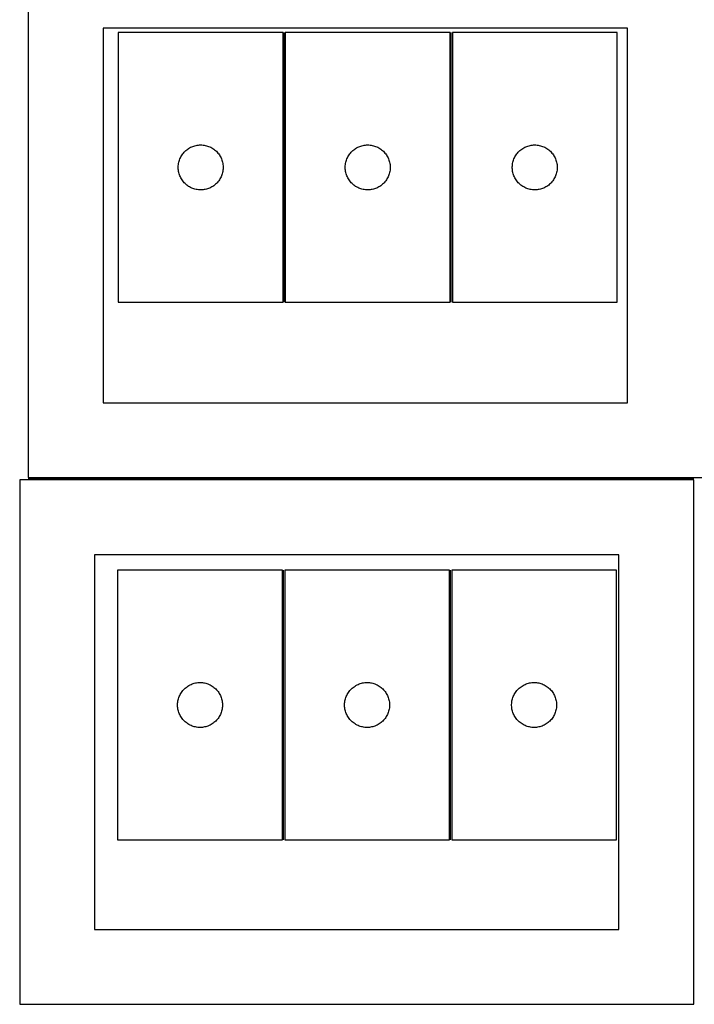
# Model space of a CAD drawing. Header units: millimetres. Extents: x 7 to 1493, y 7 to 2993.
# Tile 9 of 16: x 740 to 1190, y 1136 to 1794. Entities that reach past the tile are written whole.
import ezdxf

# ---------------------------------------------------------------- set-up
doc = ezdxf.new("R2010")
doc.units = ezdxf.units.MM
doc.layers.add('COMMON', color=5, linetype='CONTINUOUS', true_color=0x0000ff)
doc.layers.add('CUT', color=7, linetype='CONTINUOUS', true_color=0x000000)

msp = doc.modelspace()

# ---------------------------------------------------------------- linework, layer by layer
at = {"layer": 'COMMON'}
for p, q in [((916.460529, 1604.946297), (916.460529, 1784.946297)), ((1027.96053, 1604.946297), (1027.96053, 1784.946297)), ((1189.867744, 1487.18608), (745.612289, 1487.18608)), ((916.025165, 1246.18824), (916.025165, 1426.18824)), ((1027.525166, 1246.18824), (1027.525166, 1426.18824))]:
    msp.add_line(p, q, dxfattribs=at)
at = {"layer": 'CUT'}
for p, q in [((745.612289, 1837.93608), (745.612289, 1487.93608)), ((1145.612289, 1787.93608), (795.612289, 1787.93608)), ((795.612289, 1787.93608), (795.612289, 1537.93608)), ((1145.612289, 1537.93608), (1145.612289, 1787.93608)), ((915.710528, 1784.946297), (805.710528, 1784.946297)), ((805.710528, 1784.946297), (805.710528, 1604.946297)), ((915.710528, 1604.946297), (915.710528, 1784.946297)), ((917.210529, 1784.946297), (917.210529, 1604.946297)), ((1027.210529, 1784.946297), (917.210529, 1784.946297)), ((1027.210529, 1604.946297), (1027.210529, 1784.946297)), ((1028.71053, 1784.946297), (1028.71053, 1604.946297)), ((1138.71053, 1784.946297), (1028.71053, 1784.946297)), ((1138.71053, 1604.946297), (1138.71053, 1784.946297)), ((854.004121, 1708.363603), (854.703719, 1708.69105)), ((854.703719, 1708.69105), (855.419246, 1708.982049)), ((855.419246, 1708.982049), (856.148805, 1709.235828)), ((856.148805, 1709.235828), (856.890461, 1709.451713)), ((856.890461, 1709.451713), (857.642247, 1709.629132)), ((857.642247, 1709.629132), (858.402169, 1709.767615)), ((858.402169, 1709.767615), (859.168213, 1709.866795)), ((859.168213, 1709.866795), (859.938346, 1709.926408)), ((859.938346, 1709.926408), (860.710528, 1709.946297)), ((860.710528, 1709.946297), (861.482709, 1709.926408)), ((861.482709, 1709.926408), (862.252843, 1709.866795)), ((862.252843, 1709.866795), (863.018886, 1709.767615)), ((863.018886, 1709.767615), (863.778809, 1709.629132)), ((863.778809, 1709.629132), (864.530595, 1709.451713)), ((864.530595, 1709.451713), (865.27225, 1709.235828)), ((865.27225, 1709.235828), (866.001809, 1708.982049)), ((866.001809, 1708.982049), (866.717336, 1708.69105)), ((866.717336, 1708.69105), (867.416935, 1708.363603)), ((965.504122, 1708.363603), (966.20372, 1708.69105)), ((966.20372, 1708.69105), (966.919247, 1708.982049)), ((966.919247, 1708.982049), (967.648806, 1709.235828)), ((967.648806, 1709.235828), (968.390462, 1709.451713)), ((968.390462, 1709.451713), (969.142248, 1709.629132)), ((969.142248, 1709.629132), (969.90217, 1709.767615)), ((969.90217, 1709.767615), (970.668214, 1709.866795)), ((970.668214, 1709.866795), (971.438347, 1709.926408)), ((971.438347, 1709.926408), (972.210529, 1709.946297)), ((972.210529, 1709.946297), (972.98271, 1709.926408)), ((972.98271, 1709.926408), (973.752844, 1709.866795)), ((973.752844, 1709.866795), (974.518887, 1709.767615)), ((974.518887, 1709.767615), (975.27881, 1709.629132)), ((975.27881, 1709.629132), (976.030596, 1709.451713)), ((976.030596, 1709.451713), (976.772251, 1709.235828)), ((976.772251, 1709.235828), (977.50181, 1708.982049)), ((977.50181, 1708.982049), (978.217337, 1708.69105)), ((978.217337, 1708.69105), (978.916936, 1708.363603)), ((1077.004123, 1708.363603), (1077.703721, 1708.69105)), ((1077.703721, 1708.69105), (1078.419248, 1708.982049)), ((1078.419248, 1708.982049), (1079.148807, 1709.235828)), ((1079.148807, 1709.235828), (1079.890463, 1709.451713)), ((1079.890463, 1709.451713), (1080.642249, 1709.629132)), ((1080.642249, 1709.629132), (1081.402171, 1709.767615)), ((1081.402171, 1709.767615), (1082.168215, 1709.866795)), ((1082.168215, 1709.866795), (1082.938348, 1709.926408)), ((1082.938348, 1709.926408), (1083.71053, 1709.946297)), ((1083.71053, 1709.946297), (1084.482711, 1709.926408)), ((1084.482711, 1709.926408), (1085.252845, 1709.866795)), ((1085.252845, 1709.866795), (1086.018888, 1709.767615)), ((1086.018888, 1709.767615), (1086.778811, 1709.629132)), ((1086.778811, 1709.629132), (1087.530597, 1709.451713)), ((1087.530597, 1709.451713), (1088.272252, 1709.235828)), ((1088.272252, 1709.235828), (1089.001811, 1708.982049)), ((1089.001811, 1708.982049), (1089.717338, 1708.69105)), ((1089.717338, 1708.69105), (1090.416937, 1708.363603)), ((847.124994, 1701.305013), (847.470346, 1701.995948)), ((847.470346, 1701.995948), (847.850808, 1702.668189)), ((847.850808, 1702.668189), (848.265373, 1703.319953)), ((848.265373, 1703.319953), (848.712939, 1703.949511)), ((848.712939, 1703.949511), (849.192321, 1704.555195)), ((849.192321, 1704.555195), (849.702247, 1705.135397)), ((849.702247, 1705.135397), (850.241365, 1705.68858)), ((850.241365, 1705.68858), (850.808246, 1706.213276)), ((850.808246, 1706.213276), (851.401386, 1706.708094)), ((851.401386, 1706.708094), (852.019211, 1707.171722)), ((852.019211, 1707.171722), (852.660085, 1707.60293)), ((852.660085, 1707.60293), (853.322307, 1708.000576)), ((853.322307, 1708.000576), (854.004121, 1708.363603)), ((867.416935, 1708.363603), (868.098749, 1708.000576)), ((868.098749, 1708.000576), (868.760971, 1707.60293)), ((868.760971, 1707.60293), (869.401844, 1707.171722)), ((869.401844, 1707.171722), (870.01967, 1706.708094)), ((870.01967, 1706.708094), (870.61281, 1706.213276)), ((870.61281, 1706.213276), (871.17969, 1705.68858)), ((871.17969, 1705.68858), (871.718808, 1705.135397)), ((871.718808, 1705.135397), (872.228734, 1704.555195)), ((872.228734, 1704.555195), (872.708116, 1703.949511)), ((872.708116, 1703.949511), (873.155683, 1703.319953)), ((873.155683, 1703.319953), (873.570247, 1702.668189)), ((873.570247, 1702.668189), (873.95071, 1701.995948)), ((873.95071, 1701.995948), (874.296062, 1701.305013)), ((958.624995, 1701.305013), (958.970347, 1701.995948)), ((958.970347, 1701.995948), (959.350809, 1702.668189)), ((959.350809, 1702.668189), (959.765374, 1703.319953)), ((959.765374, 1703.319953), (960.21294, 1703.949511)), ((960.21294, 1703.949511), (960.692322, 1704.555195)), ((960.692322, 1704.555195), (961.202248, 1705.135397)), ((961.202248, 1705.135397), (961.741366, 1705.68858)), ((961.741366, 1705.68858), (962.308247, 1706.213276)), ((962.308247, 1706.213276), (962.901387, 1706.708094)), ((962.901387, 1706.708094), (963.519212, 1707.171722)), ((963.519212, 1707.171722), (964.160086, 1707.60293)), ((964.160086, 1707.60293), (964.822308, 1708.000576)), ((964.822308, 1708.000576), (965.504122, 1708.363603)), ((978.916936, 1708.363603), (979.59875, 1708.000576)), ((979.59875, 1708.000576), (980.260972, 1707.60293)), ((980.260972, 1707.60293), (980.901845, 1707.171722)), ((980.901845, 1707.171722), (981.519671, 1706.708094)), ((981.519671, 1706.708094), (982.112811, 1706.213276)), ((982.112811, 1706.213276), (982.679691, 1705.68858)), ((982.679691, 1705.68858), (983.218809, 1705.135397)), ((983.218809, 1705.135397), (983.728735, 1704.555195)), ((983.728735, 1704.555195), (984.208117, 1703.949511)), ((984.208117, 1703.949511), (984.655684, 1703.319953)), ((984.655684, 1703.319953), (985.070248, 1702.668189)), ((985.070248, 1702.668189), (985.450711, 1701.995948)), ((985.450711, 1701.995948), (985.796063, 1701.305013)), ((1070.124996, 1701.305013), (1070.470348, 1701.995948)), ((1070.470348, 1701.995948), (1070.85081, 1702.668189)), ((1070.85081, 1702.668189), (1071.265375, 1703.319953)), ((1071.265375, 1703.319953), (1071.712941, 1703.949511)), ((1071.712941, 1703.949511), (1072.192323, 1704.555195)), ((1072.192323, 1704.555195), (1072.702249, 1705.135397)), ((1072.702249, 1705.135397), (1073.241367, 1705.68858)), ((1073.241367, 1705.68858), (1073.808248, 1706.213276)), ((1073.808248, 1706.213276), (1074.401388, 1706.708094)), ((1074.401388, 1706.708094), (1075.019213, 1707.171722)), ((1075.019213, 1707.171722), (1075.660087, 1707.60293)), ((1075.660087, 1707.60293), (1076.322309, 1708.000576)), ((1076.322309, 1708.000576), (1077.004123, 1708.363603)), ((1090.416937, 1708.363603), (1091.098751, 1708.000576)), ((1091.098751, 1708.000576), (1091.760973, 1707.60293)), ((1091.760973, 1707.60293), (1092.401846, 1707.171722)), ((1092.401846, 1707.171722), (1093.019672, 1706.708094)), ((1093.019672, 1706.708094), (1093.612812, 1706.213276)), ((1093.612812, 1706.213276), (1094.179692, 1705.68858)), ((1094.179692, 1705.68858), (1094.71881, 1705.135397)), ((1094.71881, 1705.135397), (1095.228736, 1704.555195)), ((1095.228736, 1704.555195), (1095.708118, 1703.949511)), ((1095.708118, 1703.949511), (1096.155685, 1703.319953)), ((1096.155685, 1703.319953), (1096.570249, 1702.668189)), ((1096.570249, 1702.668189), (1096.950712, 1701.995948)), ((1096.950712, 1701.995948), (1097.296064, 1701.305013)), ((845.715501, 1695.332516), (845.755265, 1696.103929)), ((845.715501, 1694.560078), (845.715501, 1695.332516)), ((845.755265, 1696.103929), (845.834688, 1696.872272)), ((845.834688, 1696.872272), (845.953559, 1697.635508)), ((845.953559, 1697.635508), (846.111562, 1698.391613)), ((846.111562, 1698.391613), (846.30828, 1699.138581)), ((846.30828, 1699.138581), (846.543189, 1699.874433)), ((846.543189, 1699.874433), (846.815668, 1700.597215)), ((846.815668, 1700.597215), (847.124994, 1701.305013)), ((874.296062, 1701.305013), (874.605387, 1700.597215)), ((874.605387, 1700.597215), (874.877866, 1699.874433)), ((874.877866, 1699.874433), (875.112776, 1699.138581)), ((875.112776, 1699.138581), (875.309493, 1698.391613)), ((875.309493, 1698.391613), (875.467497, 1697.635508)), ((875.467497, 1697.635508), (875.586368, 1696.872272)), ((875.586368, 1696.872272), (875.665791, 1696.103929)), ((875.665791, 1696.103929), (875.705555, 1695.332516)), ((875.705555, 1695.332516), (875.705555, 1694.560078)), ((957.215502, 1695.332516), (957.255266, 1696.103929)), ((957.215502, 1694.560078), (957.215502, 1695.332516)), ((957.255266, 1696.103929), (957.334689, 1696.872272)), ((957.334689, 1696.872272), (957.45356, 1697.635508)), ((957.45356, 1697.635508), (957.611563, 1698.391613)), ((957.611563, 1698.391613), (957.808281, 1699.138581)), ((957.808281, 1699.138581), (958.04319, 1699.874433)), ((958.04319, 1699.874433), (958.315669, 1700.597215)), ((958.315669, 1700.597215), (958.624995, 1701.305013)), ((985.796063, 1701.305013), (986.105388, 1700.597215)), ((986.105388, 1700.597215), (986.377867, 1699.874433)), ((986.377867, 1699.874433), (986.612777, 1699.138581)), ((986.612777, 1699.138581), (986.809494, 1698.391613)), ((986.809494, 1698.391613), (986.967498, 1697.635508)), ((986.967498, 1697.635508), (987.086369, 1696.872272)), ((987.086369, 1696.872272), (987.165792, 1696.103929)), ((987.165792, 1696.103929), (987.205556, 1695.332516)), ((987.205556, 1695.332516), (987.205556, 1694.560078)), ((1068.715503, 1695.332516), (1068.755267, 1696.103929)), ((1068.715503, 1694.560078), (1068.715503, 1695.332516)), ((1068.755267, 1696.103929), (1068.83469, 1696.872272)), ((1068.83469, 1696.872272), (1068.953561, 1697.635508)), ((1068.953561, 1697.635508), (1069.111564, 1698.391613)), ((1069.111564, 1698.391613), (1069.308282, 1699.138581)), ((1069.308282, 1699.138581), (1069.543191, 1699.874433)), ((1069.543191, 1699.874433), (1069.81567, 1700.597215)), ((1069.81567, 1700.597215), (1070.124996, 1701.305013)), ((1097.296064, 1701.305013), (1097.605389, 1700.597215)), ((1097.605389, 1700.597215), (1097.877868, 1699.874433)), ((1097.877868, 1699.874433), (1098.112778, 1699.138581)), ((1098.112778, 1699.138581), (1098.309495, 1698.391613)), ((1098.309495, 1698.391613), (1098.467499, 1697.635508)), ((1098.467499, 1697.635508), (1098.58637, 1696.872272)), ((1098.58637, 1696.872272), (1098.665793, 1696.103929)), ((1098.665793, 1696.103929), (1098.705557, 1695.332516)), ((1098.705557, 1695.332516), (1098.705557, 1694.560078)), ((845.755265, 1693.788665), (845.715501, 1694.560078)), ((845.834688, 1693.020322), (845.755265, 1693.788665)), ((845.953559, 1692.257086), (845.834688, 1693.020322)), ((846.111562, 1691.500981), (845.953559, 1692.257086)), ((846.30828, 1690.754012), (846.111562, 1691.500981)), ((846.543189, 1690.018161), (846.30828, 1690.754012)), ((846.815668, 1689.295378), (846.543189, 1690.018161)), ((847.124994, 1688.587581), (846.815668, 1689.295378)), ((874.605387, 1689.295378), (874.296062, 1688.587581)), ((874.877866, 1690.018161), (874.605387, 1689.295378)), ((875.112776, 1690.754012), (874.877866, 1690.018161)), ((875.309493, 1691.500981), (875.112776, 1690.754012)), ((875.467497, 1692.257086), (875.309493, 1691.500981)), ((875.586368, 1693.020322), (875.467497, 1692.257086)), ((875.665791, 1693.788665), (875.586368, 1693.020322)), ((875.705555, 1694.560078), (875.665791, 1693.788665)), ((957.255266, 1693.788665), (957.215502, 1694.560078)), ((957.334689, 1693.020322), (957.255266, 1693.788665)), ((957.45356, 1692.257086), (957.334689, 1693.020322)), ((957.611563, 1691.500981), (957.45356, 1692.257086)), ((957.808281, 1690.754012), (957.611563, 1691.500981)), ((958.04319, 1690.018161), (957.808281, 1690.754012)), ((958.315669, 1689.295378), (958.04319, 1690.018161)), ((958.624995, 1688.587581), (958.315669, 1689.295378)), ((986.105388, 1689.295378), (985.796063, 1688.587581)), ((986.377867, 1690.018161), (986.105388, 1689.295378)), ((986.612777, 1690.754012), (986.377867, 1690.018161)), ((986.809494, 1691.500981), (986.612777, 1690.754012)), ((986.967498, 1692.257086), (986.809494, 1691.500981)), ((987.086369, 1693.020322), (986.967498, 1692.257086)), ((987.165792, 1693.788665), (987.086369, 1693.020322)), ((987.205556, 1694.560078), (987.165792, 1693.788665)), ((1068.755267, 1693.788665), (1068.715503, 1694.560078)), ((1068.83469, 1693.020322), (1068.755267, 1693.788665)), ((1068.953561, 1692.257086), (1068.83469, 1693.020322)), ((1069.111564, 1691.500981), (1068.953561, 1692.257086)), ((1069.308282, 1690.754012), (1069.111564, 1691.500981)), ((1069.543191, 1690.018161), (1069.308282, 1690.754012)), ((1069.81567, 1689.295378), (1069.543191, 1690.018161)), ((1070.124996, 1688.587581), (1069.81567, 1689.295378)), ((1097.605389, 1689.295378), (1097.296064, 1688.587581)), ((1097.877868, 1690.018161), (1097.605389, 1689.295378)), ((1098.112778, 1690.754012), (1097.877868, 1690.018161)), ((1098.309495, 1691.500981), (1098.112778, 1690.754012)), ((1098.467499, 1692.257086), (1098.309495, 1691.500981)), ((1098.58637, 1693.020322), (1098.467499, 1692.257086)), ((1098.665793, 1693.788665), (1098.58637, 1693.020322)), ((1098.705557, 1694.560078), (1098.665793, 1693.788665)), ((847.470346, 1687.896646), (847.124994, 1688.587581)), ((847.850808, 1687.224405), (847.470346, 1687.896646)), ((848.265373, 1686.572641), (847.850808, 1687.224405)), ((848.712939, 1685.943083), (848.265373, 1686.572641)), ((849.192321, 1685.337399), (848.712939, 1685.943083)), ((849.702247, 1684.757197), (849.192321, 1685.337399)), ((850.241365, 1684.204014), (849.702247, 1684.757197)), ((850.808246, 1683.679318), (850.241365, 1684.204014)), ((851.401386, 1683.1845), (850.808246, 1683.679318)), ((852.019211, 1682.720872), (851.401386, 1683.1845)), ((852.660085, 1682.289664), (852.019211, 1682.720872)), ((853.322307, 1681.892018), (852.660085, 1682.289664)), ((868.760971, 1682.289664), (868.098749, 1681.892018)), ((869.401844, 1682.720872), (868.760971, 1682.289664)), ((870.01967, 1683.1845), (869.401844, 1682.720872)), ((870.61281, 1683.679318), (870.01967, 1683.1845)), ((871.17969, 1684.204014), (870.61281, 1683.679318)), ((871.718808, 1684.757197), (871.17969, 1684.204014)), ((872.228734, 1685.337399), (871.718808, 1684.757197)), ((872.708116, 1685.943083), (872.228734, 1685.337399)), ((873.155683, 1686.572641), (872.708116, 1685.943083)), ((873.570247, 1687.224405), (873.155683, 1686.572641)), ((873.95071, 1687.896646), (873.570247, 1687.224405)), ((874.296062, 1688.587581), (873.95071, 1687.896646)), ((958.970347, 1687.896646), (958.624995, 1688.587581)), ((959.350809, 1687.224405), (958.970347, 1687.896646)), ((959.765374, 1686.572641), (959.350809, 1687.224405)), ((960.21294, 1685.943083), (959.765374, 1686.572641)), ((960.692322, 1685.337399), (960.21294, 1685.943083)), ((961.202248, 1684.757197), (960.692322, 1685.337399)), ((961.741366, 1684.204014), (961.202248, 1684.757197)), ((962.308247, 1683.679318), (961.741366, 1684.204014)), ((962.901387, 1683.1845), (962.308247, 1683.679318)), ((963.519212, 1682.720872), (962.901387, 1683.1845)), ((964.160086, 1682.289664), (963.519212, 1682.720872)), ((964.822308, 1681.892018), (964.160086, 1682.289664)), ((980.260972, 1682.289664), (979.59875, 1681.892018)), ((980.901845, 1682.720872), (980.260972, 1682.289664)), ((981.519671, 1683.1845), (980.901845, 1682.720872)), ((982.112811, 1683.679318), (981.519671, 1683.1845)), ((982.679691, 1684.204014), (982.112811, 1683.679318)), ((983.218809, 1684.757197), (982.679691, 1684.204014)), ((983.728735, 1685.337399), (983.218809, 1684.757197)), ((984.208117, 1685.943083), (983.728735, 1685.337399)), ((984.655684, 1686.572641), (984.208117, 1685.943083)), ((985.070248, 1687.224405), (984.655684, 1686.572641)), ((985.450711, 1687.896646), (985.070248, 1687.224405)), ((985.796063, 1688.587581), (985.450711, 1687.896646)), ((1070.470348, 1687.896646), (1070.124996, 1688.587581)), ((1070.85081, 1687.224405), (1070.470348, 1687.896646)), ((1071.265375, 1686.572641), (1070.85081, 1687.224405)), ((1071.712941, 1685.943083), (1071.265375, 1686.572641)), ((1072.192323, 1685.337399), (1071.712941, 1685.943083)), ((1072.702249, 1684.757197), (1072.192323, 1685.337399)), ((1073.241367, 1684.204014), (1072.702249, 1684.757197)), ((1073.808248, 1683.679318), (1073.241367, 1684.204014)), ((1074.401388, 1683.1845), (1073.808248, 1683.679318)), ((1075.019213, 1682.720872), (1074.401388, 1683.1845)), ((1075.660087, 1682.289664), (1075.019213, 1682.720872)), ((1076.322309, 1681.892018), (1075.660087, 1682.289664)), ((1091.760973, 1682.289664), (1091.098751, 1681.892018)), ((1092.401846, 1682.720872), (1091.760973, 1682.289664)), ((1093.019672, 1683.1845), (1092.401846, 1682.720872)), ((1093.612812, 1683.679318), (1093.019672, 1683.1845)), ((1094.179692, 1684.204014), (1093.612812, 1683.679318)), ((1094.71881, 1684.757197), (1094.179692, 1684.204014)), ((1095.228736, 1685.337399), (1094.71881, 1684.757197)), ((1095.708118, 1685.943083), (1095.228736, 1685.337399)), ((1096.155685, 1686.572641), (1095.708118, 1685.943083)), ((1096.570249, 1687.224405), (1096.155685, 1686.572641)), ((1096.950712, 1687.896646), (1096.570249, 1687.224405)), ((1097.296064, 1688.587581), (1096.950712, 1687.896646)), ((854.004121, 1681.528991), (853.322307, 1681.892018)), ((854.703719, 1681.201543), (854.004121, 1681.528991)), ((855.419246, 1680.910545), (854.703719, 1681.201543)), ((856.148805, 1680.656766), (855.419246, 1680.910545)), ((856.890461, 1680.440881), (856.148805, 1680.656766)), ((857.642247, 1680.263462), (856.890461, 1680.440881)), ((858.402169, 1680.124978), (857.642247, 1680.263462)), ((859.168213, 1680.025799), (858.402169, 1680.124978)), ((859.938346, 1679.966186), (859.168213, 1680.025799)), ((860.710528, 1679.946297), (859.938346, 1679.966186)), ((861.482709, 1679.966186), (860.710528, 1679.946297)), ((862.252843, 1680.025799), (861.482709, 1679.966186)), ((863.018886, 1680.124978), (862.252843, 1680.025799)), ((863.778809, 1680.263462), (863.018886, 1680.124978)), ((864.530595, 1680.440881), (863.778809, 1680.263462)), ((865.27225, 1680.656766), (864.530595, 1680.440881)), ((866.001809, 1680.910545), (865.27225, 1680.656766)), ((866.717336, 1681.201543), (866.001809, 1680.910545)), ((867.416935, 1681.528991), (866.717336, 1681.201543)), ((868.098749, 1681.892018), (867.416935, 1681.528991)), ((965.504122, 1681.528991), (964.822308, 1681.892018)), ((966.20372, 1681.201543), (965.504122, 1681.528991)), ((966.919247, 1680.910545), (966.20372, 1681.201543)), ((967.648806, 1680.656766), (966.919247, 1680.910545)), ((968.390462, 1680.440881), (967.648806, 1680.656766)), ((969.142248, 1680.263462), (968.390462, 1680.440881)), ((969.90217, 1680.124978), (969.142248, 1680.263462)), ((970.668214, 1680.025799), (969.90217, 1680.124978)), ((971.438347, 1679.966186), (970.668214, 1680.025799)), ((972.210529, 1679.946297), (971.438347, 1679.966186)), ((972.98271, 1679.966186), (972.210529, 1679.946297)), ((973.752844, 1680.025799), (972.98271, 1679.966186)), ((974.518887, 1680.124978), (973.752844, 1680.025799)), ((975.27881, 1680.263462), (974.518887, 1680.124978)), ((976.030596, 1680.440881), (975.27881, 1680.263462)), ((976.772251, 1680.656766), (976.030596, 1680.440881)), ((977.50181, 1680.910545), (976.772251, 1680.656766)), ((978.217337, 1681.201543), (977.50181, 1680.910545)), ((978.916936, 1681.528991), (978.217337, 1681.201543)), ((979.59875, 1681.892018), (978.916936, 1681.528991)), ((1077.004123, 1681.528991), (1076.322309, 1681.892018)), ((1077.703721, 1681.201543), (1077.004123, 1681.528991)), ((1078.419248, 1680.910545), (1077.703721, 1681.201543)), ((1079.148807, 1680.656766), (1078.419248, 1680.910545)), ((1079.890463, 1680.440881), (1079.148807, 1680.656766)), ((1080.642249, 1680.263462), (1079.890463, 1680.440881)), ((1081.402171, 1680.124978), (1080.642249, 1680.263462)), ((1082.168215, 1680.025799), (1081.402171, 1680.124978)), ((1082.938348, 1679.966186), (1082.168215, 1680.025799)), ((1083.71053, 1679.946297), (1082.938348, 1679.966186)), ((1084.482711, 1679.966186), (1083.71053, 1679.946297)), ((1085.252845, 1680.025799), (1084.482711, 1679.966186)), ((1086.018888, 1680.124978), (1085.252845, 1680.025799)), ((1086.778811, 1680.263462), (1086.018888, 1680.124978)), ((1087.530597, 1680.440881), (1086.778811, 1680.263462)), ((1088.272252, 1680.656766), (1087.530597, 1680.440881)), ((1089.001811, 1680.910545), (1088.272252, 1680.656766)), ((1089.717338, 1681.201543), (1089.001811, 1680.910545)), ((1090.416937, 1681.528991), (1089.717338, 1681.201543)), ((1091.098751, 1681.892018), (1090.416937, 1681.528991)), ((805.710528, 1604.946297), (915.710528, 1604.946297)), ((917.210529, 1604.946297), (1027.210529, 1604.946297)), ((1028.71053, 1604.946297), (1138.71053, 1604.946297)), ((795.612289, 1537.93608), (1145.612289, 1537.93608)), ((1189.867744, 1486.436079), (739.867744, 1486.436079)), ((739.867744, 1486.436079), (739.867744, 1136.436079)), ((745.612289, 1487.93608), (1195.612289, 1487.93608)), ((1189.867744, 1136.436079), (1189.867744, 1486.436079)), ((1139.867744, 1436.436079), (789.867744, 1436.436079)), ((789.867744, 1436.436079), (789.867744, 1186.436079)), ((1139.867744, 1186.436079), (1139.867744, 1436.436079)), ((915.275164, 1426.18824), (805.275164, 1426.18824)), ((805.275164, 1426.18824), (805.275164, 1246.18824)), ((915.275164, 1246.18824), (915.275164, 1426.18824)), ((916.775165, 1426.18824), (916.775165, 1246.18824)), ((1026.775165, 1426.18824), (916.775165, 1426.18824)), ((1026.775165, 1246.18824), (1026.775165, 1426.18824)), ((1028.275166, 1426.18824), (1028.275166, 1246.18824)), ((1138.275166, 1426.18824), (1028.275166, 1426.18824)), ((1138.275166, 1246.18824), (1138.275166, 1426.18824)), ((849.806002, 1346.930523), (850.372882, 1347.455219)), ((850.372882, 1347.455219), (850.966022, 1347.950037)), ((850.966022, 1347.950037), (851.583848, 1348.413665)), ((851.583848, 1348.413665), (852.224721, 1348.844874)), ((852.224721, 1348.844874), (852.886943, 1349.242519)), ((852.886943, 1349.242519), (853.568757, 1349.605546)), ((853.568757, 1349.605546), (854.268355, 1349.932994)), ((854.268355, 1349.932994), (854.983883, 1350.223993)), ((854.983883, 1350.223993), (855.713442, 1350.477771)), ((855.713442, 1350.477771), (856.455097, 1350.693656)), ((856.455097, 1350.693656), (857.206883, 1350.871076)), ((857.206883, 1350.871076), (857.966805, 1351.009559)), ((857.966805, 1351.009559), (858.732849, 1351.108738)), ((858.732849, 1351.108738), (859.502983, 1351.168352)), ((859.502983, 1351.168352), (860.275164, 1351.18824)), ((860.275164, 1351.18824), (861.047345, 1351.168352)), ((861.047345, 1351.168352), (861.817479, 1351.108738)), ((861.817479, 1351.108738), (862.583523, 1351.009559)), ((862.583523, 1351.009559), (863.343445, 1350.871076)), ((863.343445, 1350.871076), (864.095231, 1350.693656)), ((864.095231, 1350.693656), (864.836886, 1350.477771)), ((864.836886, 1350.477771), (865.566445, 1350.223993)), ((865.566445, 1350.223993), (866.281973, 1349.932994)), ((866.281973, 1349.932994), (866.981571, 1349.605546)), ((866.981571, 1349.605546), (867.663385, 1349.242519)), ((867.663385, 1349.242519), (868.325607, 1348.844874)), ((868.325607, 1348.844874), (868.96648, 1348.413665)), ((868.96648, 1348.413665), (869.584306, 1347.950037)), ((869.584306, 1347.950037), (870.177446, 1347.455219)), ((870.177446, 1347.455219), (870.744326, 1346.930523)), ((961.306003, 1346.930523), (961.872883, 1347.455219)), ((961.872883, 1347.455219), (962.466023, 1347.950037)), ((962.466023, 1347.950037), (963.083849, 1348.413665)), ((963.083849, 1348.413665), (963.724722, 1348.844874)), ((963.724722, 1348.844874), (964.386944, 1349.242519)), ((964.386944, 1349.242519), (965.068758, 1349.605546)), ((965.068758, 1349.605546), (965.768356, 1349.932994)), ((965.768356, 1349.932994), (966.483884, 1350.223993)), ((966.483884, 1350.223993), (967.213443, 1350.477771)), ((967.213443, 1350.477771), (967.955098, 1350.693656)), ((967.955098, 1350.693656), (968.706884, 1350.871076)), ((968.706884, 1350.871076), (969.466806, 1351.009559)), ((969.466806, 1351.009559), (970.23285, 1351.108738)), ((970.23285, 1351.108738), (971.002984, 1351.168352)), ((971.002984, 1351.168352), (971.775165, 1351.18824)), ((971.775165, 1351.18824), (972.547346, 1351.168352)), ((972.547346, 1351.168352), (973.31748, 1351.108738)), ((973.31748, 1351.108738), (974.083524, 1351.009559)), ((974.083524, 1351.009559), (974.843446, 1350.871076)), ((974.843446, 1350.871076), (975.595232, 1350.693656)), ((975.595232, 1350.693656), (976.336887, 1350.477771)), ((976.336887, 1350.477771), (977.066446, 1350.223993)), ((977.066446, 1350.223993), (977.781974, 1349.932994)), ((977.781974, 1349.932994), (978.481572, 1349.605546)), ((978.481572, 1349.605546), (979.163386, 1349.242519)), ((979.163386, 1349.242519), (979.825608, 1348.844874)), ((979.825608, 1348.844874), (980.466481, 1348.413665)), ((980.466481, 1348.413665), (981.084307, 1347.950037)), ((981.084307, 1347.950037), (981.677447, 1347.455219)), ((981.677447, 1347.455219), (982.244327, 1346.930523)), ((1072.806004, 1346.930523), (1073.372884, 1347.455219)), ((1073.372884, 1347.455219), (1073.966024, 1347.950037)), ((1073.966024, 1347.950037), (1074.58385, 1348.413665)), ((1074.58385, 1348.413665), (1075.224723, 1348.844874)), ((1075.224723, 1348.844874), (1075.886945, 1349.242519)), ((1075.886945, 1349.242519), (1076.568759, 1349.605546)), ((1076.568759, 1349.605546), (1077.268357, 1349.932994)), ((1077.268357, 1349.932994), (1077.983885, 1350.223993)), ((1077.983885, 1350.223993), (1078.713444, 1350.477771)), ((1078.713444, 1350.477771), (1079.455099, 1350.693656)), ((1079.455099, 1350.693656), (1080.206885, 1350.871076)), ((1080.206885, 1350.871076), (1080.966807, 1351.009559)), ((1080.966807, 1351.009559), (1081.732851, 1351.108738)), ((1081.732851, 1351.108738), (1082.502985, 1351.168352)), ((1082.502985, 1351.168352), (1083.275166, 1351.18824)), ((1083.275166, 1351.18824), (1084.047347, 1351.168352)), ((1084.047347, 1351.168352), (1084.817481, 1351.108738)), ((1084.817481, 1351.108738), (1085.583525, 1351.009559)), ((1085.583525, 1351.009559), (1086.343447, 1350.871076)), ((1086.343447, 1350.871076), (1087.095233, 1350.693656)), ((1087.095233, 1350.693656), (1087.836888, 1350.477771)), ((1087.836888, 1350.477771), (1088.566447, 1350.223993)), ((1088.566447, 1350.223993), (1089.281975, 1349.932994)), ((1089.281975, 1349.932994), (1089.981573, 1349.605546)), ((1089.981573, 1349.605546), (1090.663387, 1349.242519)), ((1090.663387, 1349.242519), (1091.325609, 1348.844874)), ((1091.325609, 1348.844874), (1091.966482, 1348.413665)), ((1091.966482, 1348.413665), (1092.584308, 1347.950037)), ((1092.584308, 1347.950037), (1093.177448, 1347.455219)), ((1093.177448, 1347.455219), (1093.744328, 1346.930523)), ((845.872916, 1340.380525), (846.107826, 1341.116376)), ((846.107826, 1341.116376), (846.380304, 1341.839159)), ((846.380304, 1341.839159), (846.68963, 1342.546956)), ((846.68963, 1342.546956), (847.034982, 1343.237891)), ((847.034982, 1343.237891), (847.415445, 1343.910132)), ((847.415445, 1343.910132), (847.830009, 1344.561896)), ((847.830009, 1344.561896), (848.277575, 1345.191454)), ((848.277575, 1345.191454), (848.756957, 1345.797138)), ((848.756957, 1345.797138), (849.266884, 1346.37734)), ((849.266884, 1346.37734), (849.806002, 1346.930523)), ((870.744326, 1346.930523), (871.283445, 1346.37734)), ((871.283445, 1346.37734), (871.793371, 1345.797138)), ((871.793371, 1345.797138), (872.272753, 1345.191454)), ((872.272753, 1345.191454), (872.720319, 1344.561896)), ((872.720319, 1344.561896), (873.134883, 1343.910132)), ((873.134883, 1343.910132), (873.515346, 1343.237891)), ((873.515346, 1343.237891), (873.860698, 1342.546956)), ((873.860698, 1342.546956), (874.170024, 1341.839159)), ((874.170024, 1341.839159), (874.442502, 1341.116376)), ((874.442502, 1341.116376), (874.677412, 1340.380525)), ((957.372917, 1340.380525), (957.607827, 1341.116376)), ((957.607827, 1341.116376), (957.880305, 1341.839159)), ((957.880305, 1341.839159), (958.189631, 1342.546956)), ((958.189631, 1342.546956), (958.534983, 1343.237891)), ((958.534983, 1343.237891), (958.915446, 1343.910132)), ((958.915446, 1343.910132), (959.33001, 1344.561896)), ((959.33001, 1344.561896), (959.777576, 1345.191454)), ((959.777576, 1345.191454), (960.256958, 1345.797138)), ((960.256958, 1345.797138), (960.766885, 1346.37734)), ((960.766885, 1346.37734), (961.306003, 1346.930523)), ((982.244327, 1346.930523), (982.783446, 1346.37734)), ((982.783446, 1346.37734), (983.293372, 1345.797138)), ((983.293372, 1345.797138), (983.772754, 1345.191454)), ((983.772754, 1345.191454), (984.22032, 1344.561896)), ((984.22032, 1344.561896), (984.634884, 1343.910132)), ((984.634884, 1343.910132), (985.015347, 1343.237891)), ((985.015347, 1343.237891), (985.360699, 1342.546956)), ((985.360699, 1342.546956), (985.670025, 1341.839159)), ((985.670025, 1341.839159), (985.942503, 1341.116376)), ((985.942503, 1341.116376), (986.177413, 1340.380525)), ((1068.872918, 1340.380525), (1069.107828, 1341.116376)), ((1069.107828, 1341.116376), (1069.380306, 1341.839159)), ((1069.380306, 1341.839159), (1069.689632, 1342.546956)), ((1069.689632, 1342.546956), (1070.034984, 1343.237891)), ((1070.034984, 1343.237891), (1070.415447, 1343.910132)), ((1070.415447, 1343.910132), (1070.830011, 1344.561896)), ((1070.830011, 1344.561896), (1071.277577, 1345.191454)), ((1071.277577, 1345.191454), (1071.756959, 1345.797138)), ((1071.756959, 1345.797138), (1072.266886, 1346.37734)), ((1072.266886, 1346.37734), (1072.806004, 1346.930523)), ((1093.744328, 1346.930523), (1094.283447, 1346.37734)), ((1094.283447, 1346.37734), (1094.793373, 1345.797138)), ((1094.793373, 1345.797138), (1095.272755, 1345.191454)), ((1095.272755, 1345.191454), (1095.720321, 1344.561896)), ((1095.720321, 1344.561896), (1096.134885, 1343.910132)), ((1096.134885, 1343.910132), (1096.515348, 1343.237891)), ((1096.515348, 1343.237891), (1096.8607, 1342.546956)), ((1096.8607, 1342.546956), (1097.170026, 1341.839159)), ((1097.170026, 1341.839159), (1097.442504, 1341.116376)), ((1097.442504, 1341.116376), (1097.677414, 1340.380525)), ((845.280137, 1336.574459), (845.319901, 1337.345872)), ((845.280137, 1335.802022), (845.280137, 1336.574459)), ((845.319901, 1335.030608), (845.280137, 1335.802022)), ((845.319901, 1337.345872), (845.399324, 1338.114216)), ((845.399324, 1334.262265), (845.319901, 1335.030608)), ((845.399324, 1338.114216), (845.518195, 1338.877452)), ((845.518195, 1333.499029), (845.399324, 1334.262265)), ((845.518195, 1338.877452), (845.676198, 1339.633556)), ((845.676198, 1339.633556), (845.872916, 1340.380525)), ((874.677412, 1340.380525), (874.87413, 1339.633556)), ((874.87413, 1339.633556), (875.032133, 1338.877452)), ((875.032133, 1338.877452), (875.151004, 1338.114216)), ((875.151004, 1334.262265), (875.032133, 1333.499029)), ((875.151004, 1338.114216), (875.230427, 1337.345872)), ((875.230427, 1335.030608), (875.151004, 1334.262265)), ((875.230427, 1337.345872), (875.270191, 1336.574459)), ((875.270191, 1335.802022), (875.230427, 1335.030608)), ((875.270191, 1336.574459), (875.270191, 1335.802022)), ((956.780138, 1336.574459), (956.819902, 1337.345872)), ((956.780138, 1335.802022), (956.780138, 1336.574459)), ((956.819902, 1335.030608), (956.780138, 1335.802022)), ((956.819902, 1337.345872), (956.899325, 1338.114216)), ((956.899325, 1334.262265), (956.819902, 1335.030608)), ((956.899325, 1338.114216), (957.018196, 1338.877452)), ((957.018196, 1333.499029), (956.899325, 1334.262265)), ((957.018196, 1338.877452), (957.176199, 1339.633556)), ((957.176199, 1339.633556), (957.372917, 1340.380525)), ((986.177413, 1340.380525), (986.374131, 1339.633556)), ((986.374131, 1339.633556), (986.532134, 1338.877452)), ((986.532134, 1338.877452), (986.651005, 1338.114216)), ((986.651005, 1334.262265), (986.532134, 1333.499029)), ((986.651005, 1338.114216), (986.730428, 1337.345872)), ((986.730428, 1335.030608), (986.651005, 1334.262265)), ((986.730428, 1337.345872), (986.770192, 1336.574459)), ((986.770192, 1335.802022), (986.730428, 1335.030608)), ((986.770192, 1336.574459), (986.770192, 1335.802022)), ((1068.280139, 1336.574459), (1068.319903, 1337.345872)), ((1068.280139, 1335.802022), (1068.280139, 1336.574459)), ((1068.319903, 1335.030608), (1068.280139, 1335.802022)), ((1068.319903, 1337.345872), (1068.399326, 1338.114216)), ((1068.399326, 1334.262265), (1068.319903, 1335.030608)), ((1068.399326, 1338.114216), (1068.518197, 1338.877452)), ((1068.518197, 1333.499029), (1068.399326, 1334.262265)), ((1068.518197, 1338.877452), (1068.6762, 1339.633556)), ((1068.6762, 1339.633556), (1068.872918, 1340.380525)), ((1097.677414, 1340.380525), (1097.874132, 1339.633556)), ((1097.874132, 1339.633556), (1098.032135, 1338.877452)), ((1098.032135, 1338.877452), (1098.151006, 1338.114216)), ((1098.151006, 1334.262265), (1098.032135, 1333.499029)), ((1098.151006, 1338.114216), (1098.230429, 1337.345872)), ((1098.230429, 1335.030608), (1098.151006, 1334.262265)), ((1098.230429, 1337.345872), (1098.270193, 1336.574459)), ((1098.270193, 1335.802022), (1098.230429, 1335.030608)), ((1098.270193, 1336.574459), (1098.270193, 1335.802022)), ((845.676198, 1332.742924), (845.518195, 1333.499029)), ((845.872916, 1331.995956), (845.676198, 1332.742924)), ((846.107826, 1331.260105), (845.872916, 1331.995956)), ((846.380304, 1330.537322), (846.107826, 1331.260105)), ((846.68963, 1329.829524), (846.380304, 1330.537322)), ((847.034982, 1329.138589), (846.68963, 1329.829524)), ((847.415445, 1328.466348), (847.034982, 1329.138589)), ((847.830009, 1327.814584), (847.415445, 1328.466348)), ((848.277575, 1327.185026), (847.830009, 1327.814584)), ((872.720319, 1327.814584), (872.272753, 1327.185026)), ((873.134883, 1328.466348), (872.720319, 1327.814584)), ((873.515346, 1329.138589), (873.134883, 1328.466348)), ((873.860698, 1329.829524), (873.515346, 1329.138589)), ((874.170024, 1330.537322), (873.860698, 1329.829524)), ((874.442502, 1331.260105), (874.170024, 1330.537322)), ((874.677412, 1331.995956), (874.442502, 1331.260105)), ((874.87413, 1332.742924), (874.677412, 1331.995956)), ((875.032133, 1333.499029), (874.87413, 1332.742924)), ((957.176199, 1332.742924), (957.018196, 1333.499029)), ((957.372917, 1331.995956), (957.176199, 1332.742924)), ((957.607827, 1331.260105), (957.372917, 1331.995956)), ((957.880305, 1330.537322), (957.607827, 1331.260105)), ((958.189631, 1329.829524), (957.880305, 1330.537322)), ((958.534983, 1329.138589), (958.189631, 1329.829524)), ((958.915446, 1328.466348), (958.534983, 1329.138589)), ((959.33001, 1327.814584), (958.915446, 1328.466348)), ((959.777576, 1327.185026), (959.33001, 1327.814584)), ((984.22032, 1327.814584), (983.772754, 1327.185026)), ((984.634884, 1328.466348), (984.22032, 1327.814584)), ((985.015347, 1329.138589), (984.634884, 1328.466348)), ((985.360699, 1329.829524), (985.015347, 1329.138589)), ((985.670025, 1330.537322), (985.360699, 1329.829524)), ((985.942503, 1331.260105), (985.670025, 1330.537322)), ((986.177413, 1331.995956), (985.942503, 1331.260105)), ((986.374131, 1332.742924), (986.177413, 1331.995956)), ((986.532134, 1333.499029), (986.374131, 1332.742924)), ((1068.6762, 1332.742924), (1068.518197, 1333.499029)), ((1068.872918, 1331.995956), (1068.6762, 1332.742924)), ((1069.107828, 1331.260105), (1068.872918, 1331.995956)), ((1069.380306, 1330.537322), (1069.107828, 1331.260105)), ((1069.689632, 1329.829524), (1069.380306, 1330.537322)), ((1070.034984, 1329.138589), (1069.689632, 1329.829524)), ((1070.415447, 1328.466348), (1070.034984, 1329.138589)), ((1070.830011, 1327.814584), (1070.415447, 1328.466348)), ((1071.277577, 1327.185026), (1070.830011, 1327.814584)), ((1095.720321, 1327.814584), (1095.272755, 1327.185026)), ((1096.134885, 1328.466348), (1095.720321, 1327.814584)), ((1096.515348, 1329.138589), (1096.134885, 1328.466348)), ((1096.8607, 1329.829524), (1096.515348, 1329.138589)), ((1097.170026, 1330.537322), (1096.8607, 1329.829524)), ((1097.442504, 1331.260105), (1097.170026, 1330.537322)), ((1097.677414, 1331.995956), (1097.442504, 1331.260105)), ((1097.874132, 1332.742924), (1097.677414, 1331.995956)), ((1098.032135, 1333.499029), (1097.874132, 1332.742924)), ((848.756957, 1326.579343), (848.277575, 1327.185026)), ((849.266884, 1325.99914), (848.756957, 1326.579343)), ((849.806002, 1325.445957), (849.266884, 1325.99914)), ((850.372882, 1324.921261), (849.806002, 1325.445957)), ((850.966022, 1324.426443), (850.372882, 1324.921261)), ((851.583848, 1323.962815), (850.966022, 1324.426443)), ((852.224721, 1323.531607), (851.583848, 1323.962815)), ((852.886943, 1323.133962), (852.224721, 1323.531607)), ((853.568757, 1322.770934), (852.886943, 1323.133962)), ((854.268355, 1322.443487), (853.568757, 1322.770934)), ((854.983883, 1322.152488), (854.268355, 1322.443487)), ((855.713442, 1321.89871), (854.983883, 1322.152488)), ((856.455097, 1321.682824), (855.713442, 1321.89871)), ((857.206883, 1321.505405), (856.455097, 1321.682824)), ((857.966805, 1321.366922), (857.206883, 1321.505405)), ((858.732849, 1321.267742), (857.966805, 1321.366922)), ((859.502983, 1321.208129), (858.732849, 1321.267742)), ((860.275164, 1321.18824), (859.502983, 1321.208129)), ((861.047345, 1321.208129), (860.275164, 1321.18824)), ((861.817479, 1321.267742), (861.047345, 1321.208129)), ((862.583523, 1321.366922), (861.817479, 1321.267742)), ((863.343445, 1321.505405), (862.583523, 1321.366922)), ((864.095231, 1321.682824), (863.343445, 1321.505405)), ((864.836886, 1321.89871), (864.095231, 1321.682824)), ((865.566445, 1322.152488), (864.836886, 1321.89871)), ((866.281973, 1322.443487), (865.566445, 1322.152488)), ((866.981571, 1322.770934), (866.281973, 1322.443487)), ((867.663385, 1323.133962), (866.981571, 1322.770934)), ((868.325607, 1323.531607), (867.663385, 1323.133962)), ((868.96648, 1323.962815), (868.325607, 1323.531607)), ((869.584306, 1324.426443), (868.96648, 1323.962815)), ((870.177446, 1324.921261), (869.584306, 1324.426443)), ((870.744326, 1325.445957), (870.177446, 1324.921261)), ((871.283445, 1325.99914), (870.744326, 1325.445957)), ((871.793371, 1326.579343), (871.283445, 1325.99914)), ((872.272753, 1327.185026), (871.793371, 1326.579343)), ((960.256958, 1326.579343), (959.777576, 1327.185026)), ((960.766885, 1325.99914), (960.256958, 1326.579343)), ((961.306003, 1325.445957), (960.766885, 1325.99914)), ((961.872883, 1324.921261), (961.306003, 1325.445957)), ((962.466023, 1324.426443), (961.872883, 1324.921261)), ((963.083849, 1323.962815), (962.466023, 1324.426443)), ((963.724722, 1323.531607), (963.083849, 1323.962815)), ((964.386944, 1323.133962), (963.724722, 1323.531607)), ((965.068758, 1322.770934), (964.386944, 1323.133962)), ((965.768356, 1322.443487), (965.068758, 1322.770934)), ((966.483884, 1322.152488), (965.768356, 1322.443487)), ((967.213443, 1321.89871), (966.483884, 1322.152488)), ((967.955098, 1321.682824), (967.213443, 1321.89871)), ((968.706884, 1321.505405), (967.955098, 1321.682824)), ((969.466806, 1321.366922), (968.706884, 1321.505405)), ((970.23285, 1321.267742), (969.466806, 1321.366922)), ((971.002984, 1321.208129), (970.23285, 1321.267742)), ((971.775165, 1321.18824), (971.002984, 1321.208129)), ((972.547346, 1321.208129), (971.775165, 1321.18824)), ((973.31748, 1321.267742), (972.547346, 1321.208129)), ((974.083524, 1321.366922), (973.31748, 1321.267742)), ((974.843446, 1321.505405), (974.083524, 1321.366922)), ((975.595232, 1321.682824), (974.843446, 1321.505405)), ((976.336887, 1321.89871), (975.595232, 1321.682824)), ((977.066446, 1322.152488), (976.336887, 1321.89871)), ((977.781974, 1322.443487), (977.066446, 1322.152488)), ((978.481572, 1322.770934), (977.781974, 1322.443487)), ((979.163386, 1323.133962), (978.481572, 1322.770934)), ((979.825608, 1323.531607), (979.163386, 1323.133962)), ((980.466481, 1323.962815), (979.825608, 1323.531607)), ((981.084307, 1324.426443), (980.466481, 1323.962815)), ((981.677447, 1324.921261), (981.084307, 1324.426443)), ((982.244327, 1325.445957), (981.677447, 1324.921261)), ((982.783446, 1325.99914), (982.244327, 1325.445957)), ((983.293372, 1326.579343), (982.783446, 1325.99914)), ((983.772754, 1327.185026), (983.293372, 1326.579343)), ((1071.756959, 1326.579343), (1071.277577, 1327.185026)), ((1072.266886, 1325.99914), (1071.756959, 1326.579343)), ((1072.806004, 1325.445957), (1072.266886, 1325.99914)), ((1073.372884, 1324.921261), (1072.806004, 1325.445957)), ((1073.966024, 1324.426443), (1073.372884, 1324.921261)), ((1074.58385, 1323.962815), (1073.966024, 1324.426443)), ((1075.224723, 1323.531607), (1074.58385, 1323.962815)), ((1075.886945, 1323.133962), (1075.224723, 1323.531607)), ((1076.568759, 1322.770934), (1075.886945, 1323.133962)), ((1077.268357, 1322.443487), (1076.568759, 1322.770934)), ((1077.983885, 1322.152488), (1077.268357, 1322.443487)), ((1078.713444, 1321.89871), (1077.983885, 1322.152488)), ((1079.455099, 1321.682824), (1078.713444, 1321.89871)), ((1080.206885, 1321.505405), (1079.455099, 1321.682824)), ((1080.966807, 1321.366922), (1080.206885, 1321.505405)), ((1081.732851, 1321.267742), (1080.966807, 1321.366922)), ((1082.502985, 1321.208129), (1081.732851, 1321.267742)), ((1083.275166, 1321.18824), (1082.502985, 1321.208129)), ((1084.047347, 1321.208129), (1083.275166, 1321.18824)), ((1084.817481, 1321.267742), (1084.047347, 1321.208129)), ((1085.583525, 1321.366922), (1084.817481, 1321.267742)), ((1086.343447, 1321.505405), (1085.583525, 1321.366922)), ((1087.095233, 1321.682824), (1086.343447, 1321.505405)), ((1087.836888, 1321.89871), (1087.095233, 1321.682824)), ((1088.566447, 1322.152488), (1087.836888, 1321.89871)), ((1089.281975, 1322.443487), (1088.566447, 1322.152488)), ((1089.981573, 1322.770934), (1089.281975, 1322.443487)), ((1090.663387, 1323.133962), (1089.981573, 1322.770934)), ((1091.325609, 1323.531607), (1090.663387, 1323.133962)), ((1091.966482, 1323.962815), (1091.325609, 1323.531607)), ((1092.584308, 1324.426443), (1091.966482, 1323.962815)), ((1093.177448, 1324.921261), (1092.584308, 1324.426443)), ((1093.744328, 1325.445957), (1093.177448, 1324.921261)), ((1094.283447, 1325.99914), (1093.744328, 1325.445957)), ((1094.793373, 1326.579343), (1094.283447, 1325.99914)), ((1095.272755, 1327.185026), (1094.793373, 1326.579343)), ((805.275164, 1246.18824), (915.275164, 1246.18824)), ((916.775165, 1246.18824), (1026.775165, 1246.18824)), ((1028.275166, 1246.18824), (1138.275166, 1246.18824)), ((789.867744, 1186.436079), (1139.867744, 1186.436079)), ((739.867744, 1136.436079), (1189.867744, 1136.436079))]:
    msp.add_line(p, q, dxfattribs=at)

doc.saveas('drawing.dxf')
